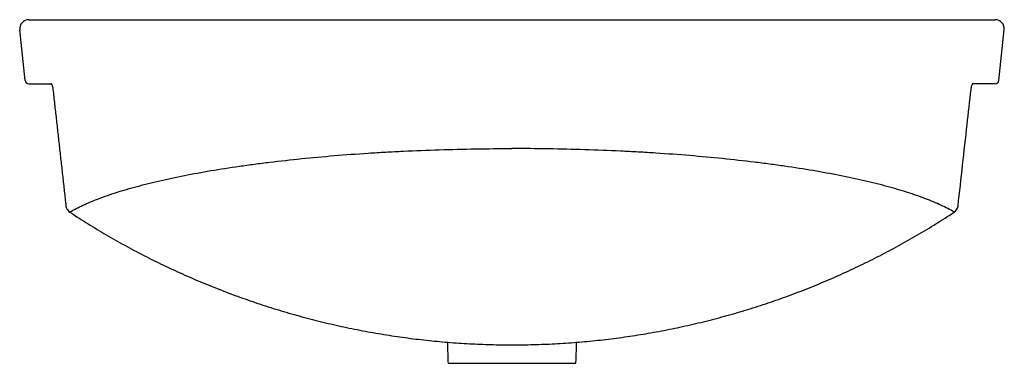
# Model space of a CAD drawing. Header units: millimetres. Extents: x 4474.671 to 4475.21, y 2733.079 to 2733.267.
import ezdxf

# ---------------------------------------------------------------- set-up
doc = ezdxf.new("R2010")
doc.units = ezdxf.units.MM
doc.layers.add('SANINDUSA', color=3, linetype='Continuous')

msp = doc.modelspace()

# ---------------------------------------------------------------- linework, layer by layer
at = {"layer": 'SANINDUSA'}
for p, q in [((4474.67582, 2733.26676), (4475.20471, 2733.26676)), ((4474.67375, 2733.23355), (4474.67084, 2733.26124)), ((4475.20677, 2733.23355), (4475.20968, 2733.26124)), ((4474.67574, 2733.23176), (4474.68798, 2733.23176)), ((4475.20478, 2733.23176), (4475.19255, 2733.23176)), ((4474.90526, 2733.07882), (4474.94026, 2733.07882)), ((4474.94026, 2733.07882), (4474.97526, 2733.07882))]:
    msp.add_line(p, q, dxfattribs=at)
for centre, radius, start, end in [((4474.67582, 2733.26176), 0.005, 90, 186), ((4475.20471, 2733.26176), 0.005, 354, 90), ((4474.67574, 2733.23376), 0.002, 186, 270), ((4475.20478, 2733.23376), 0.002, 270, 354)]:
    msp.add_arc(centre, radius, start, end, dxfattribs=at)
for points, knots in [([(4474.68798, 2733.23202), (4474.68798, 2733.23202), (4474.68794, 2733.23205), (4474.68807, 2733.23192), (4474.68825, 2733.23157), (4474.68852, 2733.23095), (4474.68877, 2733.23009), (4474.68895, 2733.22924), (4474.689, 2733.22871), (4474.68903, 2733.22854)], [0, 0, 0, 0, 0.011947, 0.156202, 0.314148, 0.501475, 0.69726, 0.902175, 1, 1, 1, 1]), ([(4475.19151, 2733.22854), (4475.19151, 2733.2286), (4475.19154, 2733.22902), (4475.19169, 2733.22979), (4475.19193, 2733.23073), (4475.19221, 2733.23145), (4475.19243, 2733.23187), (4475.19257, 2733.23204), (4475.19254, 2733.23202), (4475.19254, 2733.23201)], [0, 0, 0, 0, 0.037916, 0.238741, 0.440791, 0.643745, 0.819948, 0.969564, 1, 1, 1, 1]), ([(4475.18441, 2733.165), (4475.18607, 2733.17983), (4475.18844, 2733.201), (4475.19079, 2733.22218), (4475.19149, 2733.22854)], [0, 0, 0, 0, 0.7, 1, 1, 1, 1]), ([(4474.69831, 2733.16161), (4474.70046, 2733.16285), (4474.70284, 2733.16409), (4474.70677, 2733.1659), (4474.70814, 2733.1665), (4474.71099, 2733.16769), (4474.71247, 2733.16828), (4474.71709, 2733.17004), (4474.72038, 2733.17118), (4474.7274, 2733.17342), (4474.73113, 2733.17451), (4474.73606, 2733.17584), (4474.73706, 2733.1761), (4474.73908, 2733.17663), (4474.74011, 2733.17689), (4474.74321, 2733.17766), (4474.74532, 2733.17816), (4474.75178, 2733.17965), (4474.75627, 2733.18061), (4474.7656, 2733.18245), (4474.77044, 2733.18334), (4474.78048, 2733.18503), (4474.78567, 2733.18585), (4474.79239, 2733.18682), (4474.79375, 2733.18701), (4474.79649, 2733.18739), (4474.79787, 2733.18757), (4474.80203, 2733.18813), (4474.80483, 2733.18848), (4474.81333, 2733.18952), (4474.8191, 2733.19016), (4474.83086, 2733.19135), (4474.83685, 2733.1919), (4474.84905, 2733.19291), (4474.85526, 2733.19337), (4474.86474, 2733.19398), (4474.86792, 2733.19417), (4474.87275, 2733.19445), (4474.87436, 2733.19453), (4474.8776, 2733.1947), (4474.87922, 2733.19478), (4474.88734, 2733.19517), (4474.89388, 2733.19543), (4474.90701, 2733.19585), (4474.91361, 2733.196), (4474.92688, 2733.19621), (4474.93356, 2733.19627), (4474.94026, 2733.19627)], [0, 0, 0, 0, 0.0625, 0.0625, 0.09375, 0.09375, 0.125, 0.125, 0.1875, 0.1875, 0.25, 0.25, 0.265625, 0.265625, 0.28125, 0.28125, 0.3125, 0.3125, 0.375, 0.375, 0.4375, 0.4375, 0.5, 0.5, 0.515625, 0.515625, 0.53125, 0.53125, 0.5625, 0.5625, 0.625, 0.625, 0.6875, 0.6875, 0.75, 0.75, 0.78125, 0.78125, 0.796875, 0.796875, 0.8125, 0.8125, 0.875, 0.875, 0.9375, 0.9375, 1, 1, 1, 1]), ([(4475.18221, 2733.16161), (4475.18007, 2733.16285), (4475.17768, 2733.16409), (4475.17375, 2733.1659), (4475.17239, 2733.1665), (4475.16954, 2733.16769), (4475.16806, 2733.16828), (4475.16344, 2733.17004), (4475.16015, 2733.17118), (4475.15312, 2733.17342), (4475.1494, 2733.17451), (4475.14446, 2733.17584), (4475.14346, 2733.1761), (4475.14144, 2733.17663), (4475.14042, 2733.17689), (4475.13732, 2733.17766), (4475.13521, 2733.17816), (4475.12874, 2733.17965), (4475.12426, 2733.18061), (4475.11493, 2733.18245), (4475.11009, 2733.18334), (4475.10005, 2733.18503), (4475.09486, 2733.18585), (4475.08813, 2733.18682), (4475.08678, 2733.18701), (4475.08404, 2733.18739), (4475.08266, 2733.18757), (4475.0785, 2733.18813), (4475.07569, 2733.18848), (4475.0672, 2733.18952), (4475.06143, 2733.19016), (4475.04966, 2733.19135), (4475.04367, 2733.1919), (4475.03148, 2733.19291), (4475.02527, 2733.19337), (4475.01579, 2733.19398), (4475.0126, 2733.19417), (4475.00778, 2733.19445), (4475.00616, 2733.19453), (4475.00292, 2733.1947), (4475.0013, 2733.19478), (4474.99318, 2733.19517), (4474.98665, 2733.19543), (4474.97352, 2733.19585), (4474.96691, 2733.196), (4474.95364, 2733.19621), (4474.94697, 2733.19627), (4474.94026, 2733.19627)], [0, 0, 0, 0, 0.0625, 0.0625, 0.09375, 0.09375, 0.125, 0.125, 0.1875, 0.1875, 0.25, 0.25, 0.265625, 0.265625, 0.28125, 0.28125, 0.3125, 0.3125, 0.375, 0.375, 0.4375, 0.4375, 0.5, 0.5, 0.515625, 0.515625, 0.53125, 0.53125, 0.5625, 0.5625, 0.625, 0.625, 0.6875, 0.6875, 0.75, 0.75, 0.78125, 0.78125, 0.796875, 0.796875, 0.8125, 0.8125, 0.875, 0.875, 0.9375, 0.9375, 1, 1, 1, 1]), ([(4474.69612, 2733.165), (4474.69612, 2733.165), (4474.69618, 2733.1643), (4474.69655, 2733.16337), (4474.69723, 2733.16234), (4474.69786, 2733.16174), (4474.69823, 2733.16153), (4474.69825, 2733.16152)], [0, 0, 0, 0, 0.102209, 0.401113, 0.693855, 0.982284, 1, 1, 1, 1]), ([(4475.18227, 2733.16152), (4475.18234, 2733.16157), (4475.18278, 2733.16183), (4475.18343, 2733.1625), (4475.18407, 2733.16356), (4475.18438, 2733.16444), (4475.18441, 2733.165), (4475.18441, 2733.165)], [0, 0, 0, 0, 0.062378, 0.357932, 0.652529, 0.943501, 1, 1, 1, 1]), ([(4474.69825, 2733.16152), (4474.69872, 2733.16121), (4474.70241, 2733.15875), (4474.70945, 2733.15432), (4474.71945, 2733.14833), (4474.72964, 2733.1426), (4474.74, 2733.13714), (4474.75054, 2733.13194), (4474.76123, 2733.12702), (4474.77207, 2733.12238), (4474.78305, 2733.11801), (4474.79415, 2733.11394), (4474.80537, 2733.11016), (4474.81669, 2733.10668), (4474.82811, 2733.1035), (4474.83961, 2733.10062), (4474.85118, 2733.09806), (4474.8628, 2733.0958), (4474.87447, 2733.09386), (4474.88616, 2733.09223), (4474.89788, 2733.09092), (4474.90961, 2733.08993), (4474.92134, 2733.08926), (4474.93305, 2733.0889), (4474.94474, 2733.08887), (4474.95645, 2733.08914), (4474.96818, 2733.08972), (4474.97992, 2733.09062), (4474.99162, 2733.09184), (4475.00327, 2733.09337), (4475.01488, 2733.09521), (4475.02644, 2733.09736), (4475.03795, 2733.09982), (4475.0494, 2733.10259), (4475.06079, 2733.10568), (4475.0721, 2733.10906), (4475.08329, 2733.11275), (4475.09437, 2733.11673), (4475.10534, 2733.12101), (4475.11621, 2733.12559), (4475.12697, 2733.13046), (4475.1376, 2733.13562), (4475.14808, 2733.14107), (4475.15841, 2733.14678), (4475.16856, 2733.15277), (4475.1765, 2733.15771), (4475.18102, 2733.1607), (4475.18226, 2733.16153)], [0, 0, 0, 0, 0.003265, 0.025957, 0.048693, 0.071493, 0.094352, 0.117267, 0.140232, 0.16324, 0.186286, 0.209362, 0.232462, 0.255579, 0.278704, 0.301829, 0.324944, 0.348044, 0.37112, 0.394164, 0.417172, 0.440136, 0.463051, 0.485911, 0.508708, 0.531459, 0.554467, 0.577437, 0.600382, 0.623311, 0.646238, 0.669172, 0.692124, 0.715103, 0.738122, 0.761193, 0.78419, 0.807103, 0.830075, 0.853092, 0.876139, 0.899199, 0.922255, 0.945289, 0.968286, 0.991233, 1, 1, 1, 1])]:
    msp.add_open_spline(points, degree=3, knots=knots, dxfattribs=at)
for points in [[(4474.68903, 2733.22854), (4474.69612, 2733.165)], [(4474.90486, 2733.09039), (4474.90526, 2733.07882)], [(4474.97526, 2733.07882), (4474.97567, 2733.09035)]]:
    msp.add_open_spline(points, degree=1, dxfattribs=at)

doc.saveas('drawing.dxf')
